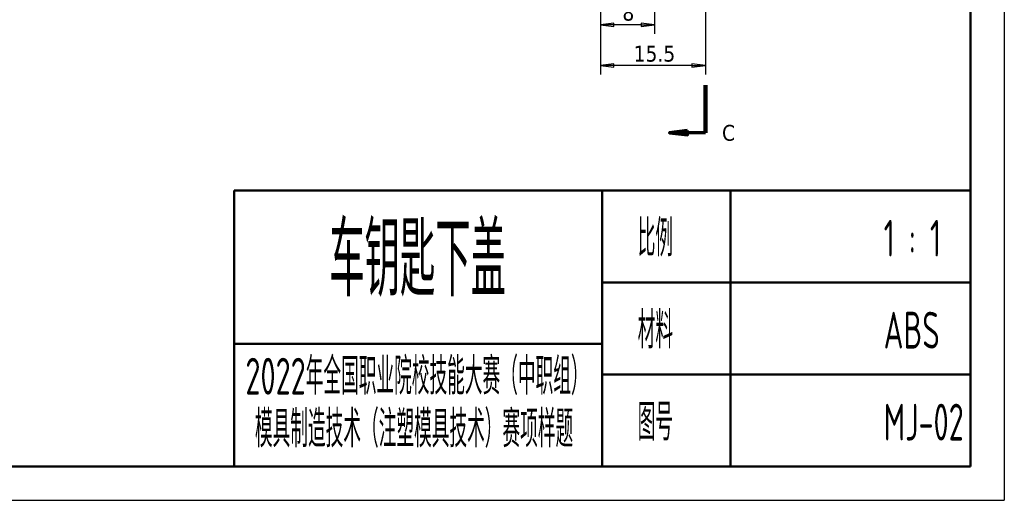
# Model space of a CAD drawing. Header units: millimetres. Extents: x -46 to 288, y -9 to 201.
# Tile 4 of 7: x 143 to 288, y -9 to 62. Entities that reach past the tile are written whole.
import ezdxf

# ---------------------------------------------------------------- set-up
doc = ezdxf.new("R2010")
doc.units = ezdxf.units.MM
doc.linetypes.add('CHAIN', pattern=[0.3543, 0.2362, -0.0295, 0.0591, -0.0295])
for name, color, linetype, lineweight in [('1轮廓实线层', 7, 'Continuous', 50), ('2细线层', 4, 'Continuous', 25), ('6文字层', 3, 'Continuous', 25), ('剖切线 (ISO)', 7, 'CHAIN', 70)]:
    doc.layers.add(name, color=color, linetype=linetype, lineweight=lineweight)
doc.styles.add('PC_TEXTSTYLE4', font='ISOCP.SHX', dxfattribs={"width": 0.707, "bigfont": 'GBCBIG.SHX'})
doc.styles.add('标签文本 (ISO)', font='tahoma.ttf')
doc.styles.add('注释文本 (ISO)', font='tahoma.ttf')
doc.dimstyles.new('默认 (GB)', dxfattribs={"dimscale": 0.666667, "dimtxt": 3.5, "dimasz": 3, "dimexe": 2, "dimexo": 0, "dimgap": 0.75, "dimtad": 1, "dimrnd": 1e-08, "dimdsep": 46, "dimtxsty": '注释文本 (ISO)', "dimblk": 'Filled-1', "dimcen": 0.09, "dimdle": 10, "dimclrd": 256, "dimclre": 256, "dimclrt": 256, "dimaunit": 1, "dimadec": 3, "dimazin": 2, "dimtfac": 1, "dimtmove": 0, "dimatfit": 3, "dimldrblk": 'Filled-1', "dimfxl": 1, "dimtolj": 1, "dimtzin": 0, "dimlwd": -1, "dimlwe": -1, "dimarcsym": 0})

# ---------------------------------------------------------------- blocks, each defined once
blk = doc.blocks.new('Filled-1')
at = {"color": 0}
for p, q in [((0, 0), (-1, 0.125)), ((-1, 0.125), (-1, -0.125)), ((-1, 0), (0, 0)), ((-1, -0.125), (0, 0))]:
    blk.add_line(p, q, dxfattribs=at)
at = {"color": 0, "flags": 128}
blk.add_lwpolyline([(-1, -0.125), (0, 0), (-1, 0.125), (-1, -0.125)], dxfattribs=at)
at = {"color": 0}
blk.add_solid([(-1, -0.125), (0, 0), (-1, 0.125), (-1, -0.125)], dxfattribs=at)
blk = doc.blocks.new('*D31')
at = {"layer": '2细线层'}
for p, q in [((244.26, 82.99), (244.26, 53.7)), ((228.76, 63.23), (228.76, 53.7)), ((242.26, 55.04), (230.76, 55.04))]:
    blk.add_line(p, q, dxfattribs=at)
at = {"layer": 'Defpoints', "color": 0}
for p in [(244.26, 82.99), (228.76, 63.23), (228.76, 55.04)]:
    blk.add_point(p, dxfattribs=at)
at = {"layer": '2细线层', "xscale": 2, "yscale": 2, "zscale": 2, "rotation": 180}
blk.add_blockref('Filled-1', (228.76, 55.04), dxfattribs=at)
at = {"layer": '2细线层', "xscale": 2, "yscale": 2, "zscale": 2}
blk.add_blockref('Filled-1', (244.26, 55.04), dxfattribs=at)
at = {"layer": '2细线层', "insert": (233.66, 57.93), "char_height": 2.333, "attachment_point": 1, "style": '注释文本 (ISO)'}
blk.add_mtext('\\A1;15.5', dxfattribs=at)
blk = doc.blocks.new('*D32')
at = {"layer": '2细线层'}
for p, q in [((236.76, 83.7), (236.76, 59.71)), ((228.76, 63.23), (228.76, 59.71)), ((234.76, 61.04), (230.76, 61.04))]:
    blk.add_line(p, q, dxfattribs=at)
at = {"layer": 'Defpoints', "color": 0}
for p in [(236.76, 83.7), (228.76, 63.23), (228.76, 61.04)]:
    blk.add_point(p, dxfattribs=at)
at = {"layer": '2细线层', "xscale": 2, "yscale": 2, "zscale": 2, "rotation": 180}
blk.add_blockref('Filled-1', (228.76, 61.04), dxfattribs=at)
at = {"layer": '2细线层', "xscale": 2, "yscale": 2, "zscale": 2}
blk.add_blockref('Filled-1', (236.76, 61.04), dxfattribs=at)
at = {"layer": '2细线层', "insert": (232, 63.98), "char_height": 2.333, "attachment_point": 1, "style": '注释文本 (ISO)'}
blk.add_mtext('\\A1;8', dxfattribs=at)

msp = doc.modelspace()

# ---------------------------------------------------------------- linework, layer by layer
at = {"layer": '1轮廓实线层'}
for p, q in [((283.3333, 195.5836), (283.3333, -4.1667)), ((174.7273, -4.1667), (174.7273, 36.5606)), ((283.3333, 36.5606), (174.7273, 36.5606)), ((229.0303, -4.1667), (229.0303, 36.5606)), ((247.9505, 36.5606), (247.9505, -4.1667)), ((283.3333, -4.1667), (283.3333, 36.5606)), ((229.0303, 22.9848), (283.3333, 22.9848)), ((174.7273, 13.9343), (229.0303, 13.9343)), ((229.0303, 9.4091), (283.3333, 9.4091)), ((16.6667, -4.1667), (283.3333, -4.1667)), ((174.7273, -4.1667), (283.3333, -4.1667))]:
    msp.add_line(p, q, dxfattribs=at)
at = {"layer": '2细线层'}
for p in [(288.3271, 200.5774), (-8.3021, -9.1604)]:
    msp.add_line(p, (288.3271, -9.1604), dxfattribs=at)
at = {"layer": '剖切线 (ISO)', "linetype": 'Continuous', "lineweight": 140}
msp.add_line((244.2581, 52.1215), (244.2581, 45.0988), dxfattribs=at)
at = {"layer": '剖切线 (ISO)', "linetype": 'Continuous'}
for p, q in [((241.5915, 45.4321), (238.9248, 45.0988)), ((241.5915, 45.0988), (238.9248, 45.0988)), ((238.9248, 45.0988), (241.5915, 44.7654)), ((241.5915, 44.7654), (241.5915, 45.4321)), ((244.2581, 45.0988), (241.5915, 45.0988))]:
    msp.add_line(p, q, dxfattribs=at)
at = {"layer": '剖切线 (ISO)', "linetype": 'Continuous', "flags": 128}
msp.add_lwpolyline([(241.5915, 45.4321), (238.9248, 45.0988), (241.5915, 44.7654), (241.5915, 45.4321)], dxfattribs=at)
at = {"layer": '剖切线 (ISO)'}
msp.add_solid([(241.5915, 45.4321), (238.9248, 45.0988), (241.5915, 44.7654), (241.5915, 45.4321)], dxfattribs=at)

# ---------------------------------------------------------------- texts
at = {"layer": '6文字层', "style": 'PC_TEXTSTYLE4', "width": 0.667}
for s, height, p in [('车钥匙下盖', 10.86061, (188.7619, 20.9452)), ('比例               1 : 1', 5.430303, (234.2556, 26.8189)), ('材料               ABS', 5.430303, (234.2556, 13.2431)), ('2022年全国职业院校技能大赛（中职组）                          ', 5.430303, (176.3993, 6.4464)), ('模具制造技术（注塑模具技术）赛项样题', 5.430303, (177.8036, -1.3384)), ('图号               MJ-02', 5.430303, (234.2556, -0.3326))]:
    msp.add_text(s, height=height, dxfattribs=at).set_placement(p)
at = {"layer": '剖切线 (ISO)', "insert": (246.6941, 43.8697), "char_height": 2.3333, "attachment_point": 7, "style": '标签文本 (ISO)'}
msp.add_mtext('C', dxfattribs=at)

# ---------------------------------------------------------------- dimensions: what is measured, and where the dimension line sits
at = {"layer": '2细线层'}
for base, p1, picture, middle in [((228.7581, 61.04), (236.7581, 83.701), '*D32', (232.7581, 61.04)), ((228.7581, 55.0368), (244.2581, 82.9935), '*D31', (236.5081, 55.0368))]:
    dim = msp.add_linear_dim(base=base, p1=p1, p2=(228.7581, 63.2309), angle=180, dimstyle='默认 (GB)', override={"dimgap": 0.75, "dimdec": 2, "dimtol": 0, "dimlim": 0, "dimtp": 0, "dimtm": 0, "dimtdec": 2, "dimtofl": 0, "dimatfit": 1}, dxfattribs=at)
    dim.commit()
    dim.dimension.update_dxf_attribs({"geometry": picture, "text_midpoint": middle, "dimtype": 160})

doc.saveas('drawing.dxf')
